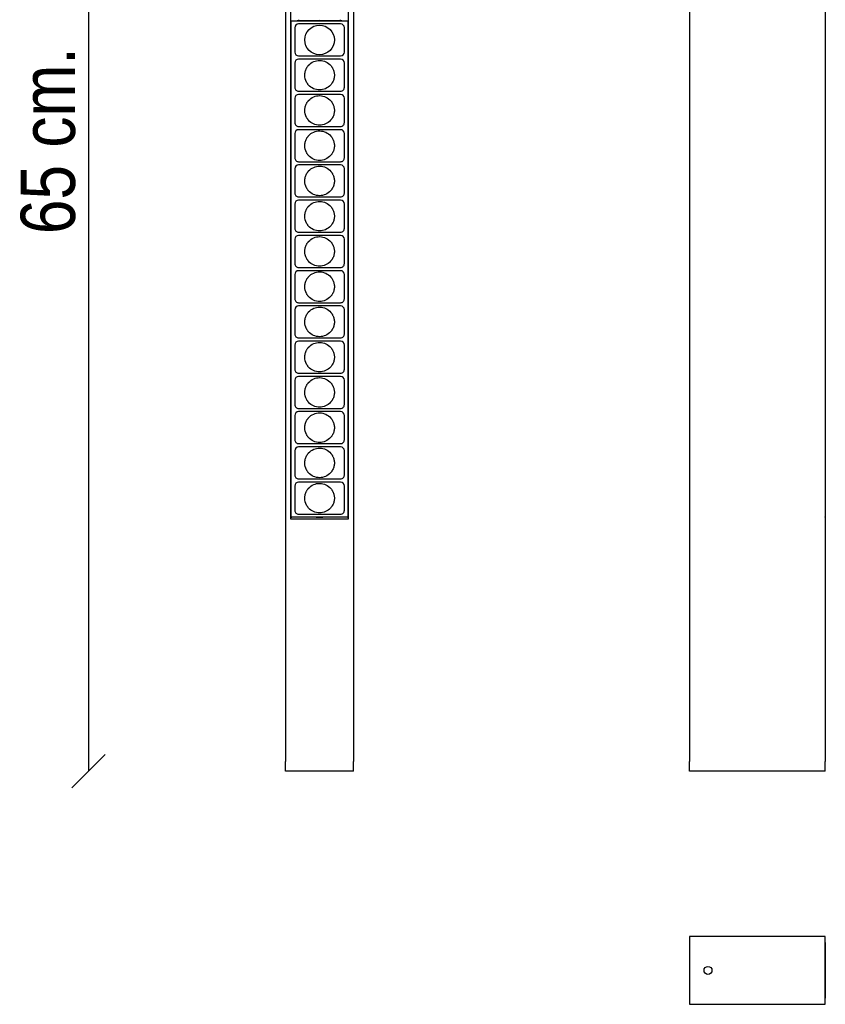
# Model space of a CAD drawing. Header units: millimetres. Extents: x 156 to 705, y 163 to 1037.
# Tile 1 of 2: x 156 to 571, y 163 to 671. Entities that reach past the tile are written whole.
import ezdxf
from ezdxf.enums import TextEntityAlignment as Align

# ---------------------------------------------------------------- set-up
doc = ezdxf.new("R2010")
doc.units = ezdxf.units.MM
for name, color, linetype in [('5641972', 7, 'Continuous'), ('5641977', 7, 'Continuous'), ('5690431', 7, 'Continuous'), ('5692780', 7, 'Continuous'), ('5692877', 7, 'Continuous'), ('Default', 7, 'Continuous')]:
    doc.layers.add(name, color=color, linetype=linetype)
doc.styles.add('SEACAD_Arial_Narrow', font='ARIALN.TTF')
doc.dimstyles.new('Croquis', dxfattribs={"dimtxt": 28, "dimasz": 14, "dimexe": 14, "dimexo": 420, "dimgap": 7, "dimtad": 1, "dimdec": 0, "dimlfac": 0.1, "dimdsep": 46, "dimtxsty": 'SEACAD_Arial_Narrow', "dimblk1": '_SE_BACK_SLASH', "dimblk2": '_SE_BACK_SLASH', "dimsah": 1, "dimcen": 14, "dimse1": 1, "dimse2": 1, "dimadec": 0, "dimazin": 0, "dimtfac": 0.5, "dimtdec": 3, "dimtmove": 0, "dimatfit": 3, "dimfxl": 1, "dimarcsym": 0})

# ---------------------------------------------------------------- blocks, each defined once
blk = doc.blocks.new('SE')
at = {"layer": '5641972', "color": 7, "linetype": 'Continuous'}
for p, q in [((293.22, 928.19), (293.22, 288.19)), ((295.97, 413.19), (295.97, 928.19)), ((325.47, 928.19), (325.47, 413.19)), ((328.22, 928.19), (328.22, 288.19)), ((325.47, 413.19), (295.97, 413.19))]:
    blk.add_line(p, q, dxfattribs=at)
at = {"layer": '5641977', "color": 7, "linetype": 'Continuous'}
for p, q in [((293.22, 283.19), (293.22, 288.19)), ((328.22, 283.19), (328.22, 288.19)), ((328.22, 283.19), (293.22, 283.19))]:
    blk.add_line(p, q, dxfattribs=at)
at = {"layer": '5690431', "color": 7, "linetype": 'Continuous'}
blk.add_line((300.27, 670.26), (321.17, 670.26), dxfattribs=at)
for points in [[(300.27, 670.26), (299.92, 670.26), (299.57, 670.2), (299.24, 670.08)], [(322.16, 670.09), (321.85, 670.2), (321.51, 670.26), (321.17, 670.26)]]:
    blk.add_open_spline(points, degree=3, dxfattribs=at)
at = {"layer": '5692877', "color": 7, "linetype": 'Continuous'}
for p, q in [((310.72, 670.26), (300.34, 670.08)), ((310.72, 670.26), (310.72, 670.24)), ((320.74, 670.09), (310.72, 670.26)), ((310.72, 670.09), (310.72, 670.24)), ((296.17, 669.87), (296.17, 669.88)), ((296.17, 414.42), (296.17, 669.87)), ((296.37, 670.08), (310.72, 670.09)), ((297.92, 666.52), (297.92, 654.02)), ((321.52, 668.52), (299.92, 668.52)), ((310.72, 670.09), (325.07, 670.09)), ((323.52, 660.27), (323.52, 666.52)), ((325.27, 669.89), (325.27, 414.4)), ((323.52, 654.02), (323.52, 660.27)), ((299.92, 652.02), (321.52, 652.02)), ((321.52, 650.34), (299.92, 650.34)), ((297.92, 648.35), (297.92, 648.34)), ((297.92, 648.34), (297.92, 635.85)), ((323.52, 642.1), (323.52, 648.34)), ((323.52, 635.85), (323.52, 642.1)), ((297.92, 635.85), (297.92, 635.84)), ((297.92, 635.84), (297.92, 635.84)), ((323.52, 635.84), (323.52, 635.85)), ((297.92, 630.17), (297.92, 617.67)), ((297.92, 630.17), (297.92, 630.17)), ((299.92, 633.85), (321.52, 633.85)), ((321.52, 632.17), (299.92, 632.17)), ((323.52, 623.92), (323.52, 630.17)), ((323.52, 617.67), (323.52, 623.92)), ((297.92, 617.67), (297.92, 617.67)), ((297.92, 617.67), (297.92, 617.67)), ((299.92, 615.67), (321.52, 615.67)), ((323.52, 617.67), (323.52, 617.67)), ((297.92, 612), (297.92, 611.99)), ((297.92, 611.99), (297.92, 599.5)), ((321.52, 613.99), (299.92, 613.99)), ((323.52, 605.75), (323.52, 611.99)), ((323.52, 599.5), (323.52, 605.75)), ((297.92, 599.5), (297.92, 599.5)), ((297.92, 599.5), (297.92, 599.49)), ((323.52, 599.49), (323.52, 599.5)), ((299.92, 597.5), (321.52, 597.5)), ((321.52, 595.82), (299.92, 595.82)), ((297.92, 593.83), (297.92, 593.82)), ((297.92, 593.82), (297.92, 581.33)), ((323.52, 587.58), (323.52, 593.82)), ((323.52, 581.33), (323.52, 587.58)), ((297.92, 581.33), (297.92, 581.32)), ((297.92, 581.32), (297.92, 581.32)), ((299.92, 579.33), (321.52, 579.33)), ((323.52, 581.32), (323.52, 581.33)), ((297.92, 575.65), (297.92, 575.65)), ((297.92, 575.65), (297.92, 563.15)), ((321.52, 577.65), (299.92, 577.65)), ((323.52, 569.4), (323.52, 575.65)), ((323.52, 563.15), (323.52, 569.4)), ((297.92, 563.15), (297.92, 563.15)), ((297.92, 563.15), (297.92, 563.15)), ((299.92, 561.15), (321.52, 561.15)), ((321.52, 559.47), (299.92, 559.47)), ((323.52, 563.15), (323.52, 563.15)), ((297.92, 557.48), (297.92, 557.47)), ((297.92, 557.47), (297.92, 544.98)), ((323.52, 551.23), (323.52, 557.47)), ((323.52, 544.98), (323.52, 551.23)), ((297.92, 544.98), (297.92, 544.97)), ((297.92, 544.97), (297.92, 544.97)), ((323.52, 544.97), (323.52, 544.98)), ((297.92, 539.3), (297.92, 526.8)), ((299.92, 542.98), (321.52, 542.98)), ((321.52, 541.3), (299.92, 541.3)), ((323.52, 533.05), (323.52, 539.3)), ((323.52, 526.8), (323.52, 533.05)), ((297.92, 526.8), (297.92, 526.8)), ((297.92, 526.8), (297.92, 526.8)), ((299.92, 524.8), (321.52, 524.8)), ((321.52, 523.12), (299.92, 523.12)), ((323.52, 526.8), (323.52, 526.8)), ((297.92, 521.13), (297.92, 521.12)), ((297.92, 521.12), (297.92, 508.63)), ((323.52, 514.88), (323.52, 521.12)), ((323.52, 508.63), (323.52, 514.88)), ((297.92, 508.63), (297.92, 508.62)), ((297.92, 508.62), (297.92, 508.62)), ((323.52, 508.62), (323.52, 508.63)), ((297.92, 502.95), (297.92, 490.45)), ((299.92, 506.63), (321.52, 506.63)), ((321.52, 504.95), (299.92, 504.95)), ((323.52, 496.7), (323.52, 502.95)), ((323.52, 490.45), (323.52, 496.7)), ((297.92, 490.45), (297.92, 490.45)), ((297.92, 490.45), (297.92, 490.45)), ((299.92, 488.45), (321.52, 488.45)), ((323.52, 490.45), (323.52, 490.45)), ((297.92, 484.77), (297.92, 472.28)), ((321.52, 486.77), (299.92, 486.77)), ((323.52, 484.77), (323.52, 484.78)), ((323.52, 478.53), (323.52, 484.77)), ((323.52, 472.28), (323.52, 478.53)), ((297.92, 472.28), (297.92, 472.27)), ((323.52, 472.27), (323.52, 472.28)), ((299.92, 470.28), (321.52, 470.28)), ((321.52, 468.6), (299.92, 468.6)), ((297.92, 466.6), (297.92, 454.11)), ((323.52, 466.6), (323.52, 466.61)), ((323.52, 460.36), (323.52, 466.6)), ((323.52, 454.11), (323.52, 460.36)), ((297.92, 454.11), (297.92, 454.1)), ((299.92, 452.11), (321.52, 452.11)), ((323.52, 454.1), (323.52, 454.11)), ((297.92, 448.43), (297.92, 435.93)), ((321.52, 450.43), (299.92, 450.43)), ((323.52, 448.43), (323.52, 448.43)), ((323.52, 442.18), (323.52, 448.43)), ((323.52, 435.93), (323.52, 442.18)), ((297.92, 435.93), (297.92, 435.93)), ((299.92, 433.93), (321.52, 433.93)), ((321.52, 432.26), (299.92, 432.26)), ((323.52, 435.93), (323.52, 435.93)), ((297.92, 430.26), (297.92, 417.76)), ((323.52, 430.26), (323.52, 430.26)), ((323.52, 424.01), (323.52, 430.26)), ((323.52, 417.76), (323.52, 424.01)), ((323.52, 417.76), (323.52, 417.76)), ((296.17, 414.41), (296.17, 414.42)), ((310.72, 414.2), (296.37, 414.21)), ((299.92, 415.76), (321.52, 415.76)), ((308.96, 414.2), (310.72, 414.17)), ((310.72, 414.2), (310.72, 414.19)), ((310.72, 414.17), (312.42, 414.2)), ((325.07, 414.2), (310.72, 414.2)), ((310.72, 414.17), (310.72, 414.19))]:
    blk.add_line(p, q, dxfattribs=at)
blk.add_circle((310.72, 660.27), 7.62, dxfattribs=at)
for centre, start, end in [((299.92, 666.52), 90, 180), ((321.52, 666.52), 0, 90), ((299.92, 654.02), 180, 270), ((299.92, 648.34), 90, 179.8166), ((321.52, 654.02), 270, 0), ((321.52, 648.34), 0.1834, 90), ((321.52, 648.34), 0, 0.1834), ((299.92, 630.17), 90, 179.8166), ((321.52, 630.17), 0.1834, 90), ((321.52, 630.17), 0, 0.1834), ((299.92, 611.99), 90, 179.8166), ((321.52, 611.99), 0.1834, 90), ((321.52, 611.99), 0, 0.1247), ((321.52, 611.99), 0.1247, 0.1834), ((299.92, 593.82), 90, 179.8166), ((321.52, 593.82), 0.1834, 90), ((321.52, 593.82), 0.1202, 0.1834), ((321.52, 593.82), 0, 0.1202), ((299.92, 575.65), 90, 179.8166), ((321.52, 575.65), 0.1834, 90), ((321.52, 575.65), 0, 0.1156), ((321.52, 575.65), 0.1156, 0.1834), ((299.92, 557.47), 90, 179.8166), ((321.52, 557.47), 0.1834, 90), ((321.52, 557.47), 0, 0.1834), ((299.92, 539.3), 90, 179.8166), ((299.92, 539.3), 179.8166, 180), ((321.52, 539.3), 0.1834, 90), ((321.52, 539.3), 0, 0.1055), ((321.52, 539.3), 0.1055, 0.1834), ((299.92, 521.12), 90, 179.8166), ((321.52, 521.12), 0.1834, 90), ((321.52, 521.12), 0, 0.1834), ((299.92, 502.95), 90, 179.8166), ((299.92, 502.95), 179.8166, 180), ((321.52, 502.95), 0.1834, 90), ((321.52, 502.95), 0, 0.0942), ((321.52, 502.95), 0.0942, 0.1834), ((299.92, 484.77), 90, 179.8166), ((299.92, 484.77), 179.8166, 180), ((321.52, 484.77), 0.1834, 90), ((299.92, 466.6), 90, 179.8166), ((321.52, 466.6), 0.1834, 90), ((299.92, 466.6), 179.8166, 180), ((299.92, 448.43), 90, 179.8166), ((299.92, 448.43), 179.8166, 180), ((321.52, 448.43), 0.1834, 90), ((299.92, 430.26), 90, 179.8166), ((321.52, 430.26), 0.1834, 90), ((299.92, 430.26), 179.8166, 180)]:
    blk.add_arc(centre, 2, start, end, dxfattribs=at)
for centre, major_axis, ratio, start_param, end_param in [((296.37, 669.88), (-0.105, -0.17), 0.99966, 3.695593, 5.266085), ((325.07, 669.89), (-0.105, -0.17), 0.99966, 2.124493, 3.694984), ((296.37, 414.42), (-0.2, 0), 0.999848, 0, 1.570492), ((296.37, 414.41), (0.105, -0.17), 0.99966, 4.158693, 5.729185), ((325.07, 414.4), (-0.105, 0.17), 0.99966, 2.588201, 4.158693)]:
    blk.add_ellipse(centre, major_axis=major_axis, ratio=ratio, start_param=start_param, end_param=end_param, dxfattribs=at)
for points, knots in [([(310.72, 649.72), (309.69, 649.72), (308.66, 649.51), (306.72, 648.68), (305.82, 648.03), (304.98, 647.12), (304.88, 647), (304.68, 646.76), (304.59, 646.63), (304.41, 646.37), (304.32, 646.24), (304.15, 645.98), (304.07, 645.84), (303.71, 645.15), (303.48, 644.56), (303.17, 643.35), (303.1, 642.72), (303.1, 640.86), (303.4, 639.63), (304.05, 638.4), (304.13, 638.26), (304.29, 638), (304.38, 637.87), (304.55, 637.61), (304.65, 637.49), (304.84, 637.24), (304.94, 637.13), (305.75, 636.21), (306.64, 635.57), (308.59, 634.7), (309.65, 634.47), (311.79, 634.47), (312.86, 634.7), (314.81, 635.57), (315.69, 636.21), (316.5, 637.13), (316.6, 637.24), (316.8, 637.49), (316.89, 637.61), (317.07, 637.87), (317.15, 638), (317.31, 638.26), (317.39, 638.4), (317.75, 639.08), (317.97, 639.67), (318.27, 640.87), (318.35, 641.49), (318.35, 642.1), (318.35, 642.69), (318.28, 643.26), (318.02, 644.37), (317.83, 644.91), (317.51, 645.58), (317.43, 645.72), (317.28, 645.99), (317.2, 646.13), (317.02, 646.39), (316.93, 646.52), (316.74, 646.78), (316.65, 646.9), (315.85, 647.84), (314.97, 648.52), (313.02, 649.45), (311.95, 649.7), (310.82, 649.72), (310.77, 649.72), (310.72, 649.72)], [0, 0, 0, 0, 0.064269, 0.064269, 0.131531, 0.131531, 0.141314, 0.141314, 0.151097, 0.151097, 0.160879, 0.160879, 0.170662, 0.170662, 0.209587, 0.209587, 0.248512, 0.248512, 0.325896, 0.325896, 0.33562, 0.33562, 0.345344, 0.345344, 0.355069, 0.355069, 0.364793, 0.364793, 0.431653, 0.431653, 0.498512, 0.498512, 0.565372, 0.565372, 0.632231, 0.632231, 0.641955, 0.641955, 0.65168, 0.65168, 0.661404, 0.661404, 0.671128, 0.671128, 0.70982, 0.70982, 0.748512, 0.748512, 0.748512, 0.785931, 0.785931, 0.82335, 0.82335, 0.833133, 0.833133, 0.842916, 0.842916, 0.852699, 0.852699, 0.862482, 0.862482, 0.929744, 0.929744, 0.997006, 0.997006, 1, 1, 1, 1]), ([(297.92, 635.84), (297.92, 635.58), (297.97, 635.32), (298.17, 634.84), (298.32, 634.62), (298.69, 634.25), (298.91, 634.1), (299.4, 633.9), (299.66, 633.85), (299.92, 633.85)], [0, 0, 0, 0, 0.248469, 0.248469, 0.498979, 0.498979, 0.74949, 0.74949, 1, 1, 1, 1]), ([(321.52, 633.85), (321.78, 633.85), (322.04, 633.9), (322.53, 634.1), (322.75, 634.25), (323.12, 634.62), (323.27, 634.84), (323.47, 635.32), (323.52, 635.58), (323.52, 635.84)], [0, 0, 0, 0, 0.25051, 0.25051, 0.501021, 0.501021, 0.751531, 0.751531, 1, 1, 1, 1]), ([(310.72, 631.55), (309.69, 631.55), (308.66, 631.34), (306.72, 630.5), (305.82, 629.86), (304.98, 628.95), (304.88, 628.83), (304.68, 628.58), (304.59, 628.46), (304.41, 628.2), (304.32, 628.07), (304.15, 627.8), (304.07, 627.66), (303.71, 626.98), (303.48, 626.39), (303.17, 625.17), (303.1, 624.55), (303.1, 622.68), (303.4, 621.45), (304.05, 620.22), (304.13, 620.09), (304.29, 619.82), (304.38, 619.69), (304.55, 619.44), (304.65, 619.31), (304.84, 619.07), (304.94, 618.95), (305.75, 618.04), (306.64, 617.4), (308.59, 616.53), (309.65, 616.3), (311.79, 616.3), (312.86, 616.53), (314.81, 617.4), (315.69, 618.04), (316.5, 618.95), (316.6, 619.07), (316.8, 619.31), (316.89, 619.44), (317.07, 619.69), (317.15, 619.82), (317.31, 620.09), (317.39, 620.22), (317.75, 620.91), (317.97, 621.49), (318.27, 622.7), (318.35, 623.32), (318.35, 623.92), (318.35, 624.51), (318.28, 625.08), (318.02, 626.2), (317.83, 626.74), (317.51, 627.41), (317.43, 627.55), (317.28, 627.82), (317.2, 627.95), (317.02, 628.22), (316.93, 628.35), (316.74, 628.6), (316.65, 628.73), (315.85, 629.67), (314.97, 630.35), (313.02, 631.27), (311.95, 631.53), (310.82, 631.55), (310.77, 631.55), (310.72, 631.55)], [0, 0, 0, 0, 0.064269, 0.064269, 0.131531, 0.131531, 0.141314, 0.141314, 0.151097, 0.151097, 0.160879, 0.160879, 0.170662, 0.170662, 0.209587, 0.209587, 0.248512, 0.248512, 0.325896, 0.325896, 0.33562, 0.33562, 0.345344, 0.345344, 0.355069, 0.355069, 0.364793, 0.364793, 0.431653, 0.431653, 0.498512, 0.498512, 0.565372, 0.565372, 0.632231, 0.632231, 0.641955, 0.641955, 0.65168, 0.65168, 0.661404, 0.661404, 0.671128, 0.671128, 0.70982, 0.70982, 0.748512, 0.748512, 0.748512, 0.785931, 0.785931, 0.82335, 0.82335, 0.833133, 0.833133, 0.842916, 0.842916, 0.852699, 0.852699, 0.862482, 0.862482, 0.929744, 0.929744, 0.997006, 0.997006, 1, 1, 1, 1]), ([(297.92, 617.67), (297.92, 617.41), (297.97, 617.15), (298.17, 616.67), (298.32, 616.44), (298.69, 616.07), (298.91, 615.93), (299.4, 615.73), (299.66, 615.67), (299.92, 615.67)], [0, 0, 0, 0, 0.248469, 0.248469, 0.498979, 0.498979, 0.74949, 0.74949, 1, 1, 1, 1]), ([(321.52, 615.67), (321.78, 615.67), (322.04, 615.73), (322.53, 615.93), (322.75, 616.07), (323.12, 616.44), (323.27, 616.67), (323.47, 617.15), (323.52, 617.41), (323.52, 617.67)], [0, 0, 0, 0, 0.25051, 0.25051, 0.501021, 0.501021, 0.751531, 0.751531, 1, 1, 1, 1]), ([(310.72, 613.37), (309.69, 613.37), (308.66, 613.16), (306.72, 612.33), (305.82, 611.69), (304.98, 610.77), (304.88, 610.65), (304.68, 610.41), (304.59, 610.28), (304.41, 610.03), (304.32, 609.89), (304.15, 609.63), (304.07, 609.49), (303.71, 608.8), (303.48, 608.21), (303.17, 607), (303.1, 606.37), (303.1, 604.51), (303.4, 603.28), (304.05, 602.05), (304.13, 601.91), (304.29, 601.65), (304.38, 601.52), (304.55, 601.26), (304.65, 601.14), (304.84, 600.9), (304.94, 600.78), (305.75, 599.87), (306.64, 599.22), (308.59, 598.35), (309.65, 598.12), (311.79, 598.12), (312.86, 598.35), (314.81, 599.22), (315.69, 599.87), (316.5, 600.78), (316.6, 600.9), (316.8, 601.14), (316.89, 601.26), (317.07, 601.52), (317.15, 601.65), (317.31, 601.91), (317.39, 602.05), (317.75, 602.73), (317.97, 603.32), (318.27, 604.52), (318.35, 605.14), (318.35, 605.75), (318.35, 606.34), (318.28, 606.91), (318.02, 608.02), (317.83, 608.57), (317.51, 609.23), (317.43, 609.37), (317.28, 609.64), (317.2, 609.78), (317.02, 610.04), (316.93, 610.17), (316.74, 610.43), (316.65, 610.55), (315.85, 611.5), (314.97, 612.17), (313.02, 613.1), (311.95, 613.35), (310.82, 613.37), (310.77, 613.37), (310.72, 613.37)], [0, 0, 0, 0, 0.064269, 0.064269, 0.131531, 0.131531, 0.141314, 0.141314, 0.151097, 0.151097, 0.160879, 0.160879, 0.170662, 0.170662, 0.209587, 0.209587, 0.248512, 0.248512, 0.325896, 0.325896, 0.33562, 0.33562, 0.345344, 0.345344, 0.355069, 0.355069, 0.364793, 0.364793, 0.431653, 0.431653, 0.498512, 0.498512, 0.565372, 0.565372, 0.632231, 0.632231, 0.641955, 0.641955, 0.65168, 0.65168, 0.661404, 0.661404, 0.671128, 0.671128, 0.70982, 0.70982, 0.748512, 0.748512, 0.748512, 0.785931, 0.785931, 0.82335, 0.82335, 0.833133, 0.833133, 0.842916, 0.842916, 0.852699, 0.852699, 0.862482, 0.862482, 0.929744, 0.929744, 0.997006, 0.997006, 1, 1, 1, 1]), ([(297.92, 599.49), (297.92, 599.23), (297.97, 598.97), (298.17, 598.49), (298.32, 598.27), (298.69, 597.9), (298.91, 597.75), (299.4, 597.55), (299.66, 597.5), (299.92, 597.5)], [0, 0, 0, 0, 0.248469, 0.248469, 0.498979, 0.498979, 0.74949, 0.74949, 1, 1, 1, 1]), ([(321.52, 597.5), (321.78, 597.5), (322.04, 597.55), (322.53, 597.75), (322.75, 597.9), (323.12, 598.27), (323.27, 598.49), (323.47, 598.97), (323.52, 599.23), (323.52, 599.49)], [0, 0, 0, 0, 0.25051, 0.25051, 0.501021, 0.501021, 0.751531, 0.751531, 1, 1, 1, 1]), ([(310.72, 595.2), (309.69, 595.2), (308.66, 594.99), (306.72, 594.15), (305.82, 593.51), (304.98, 592.6), (304.88, 592.48), (304.68, 592.23), (304.59, 592.11), (304.41, 591.85), (304.32, 591.72), (304.15, 591.45), (304.07, 591.32), (303.71, 590.63), (303.48, 590.04), (303.17, 588.82), (303.1, 588.2), (303.1, 586.34), (303.4, 585.11), (304.05, 583.88), (304.13, 583.74), (304.29, 583.48), (304.38, 583.34), (304.55, 583.09), (304.65, 582.97), (304.84, 582.72), (304.94, 582.6), (305.75, 581.69), (306.64, 581.05), (308.59, 580.18), (309.65, 579.95), (311.79, 579.95), (312.86, 580.18), (314.81, 581.05), (315.69, 581.69), (316.5, 582.6), (316.6, 582.72), (316.8, 582.97), (316.89, 583.09), (317.07, 583.34), (317.15, 583.48), (317.31, 583.74), (317.39, 583.88), (317.75, 584.56), (317.97, 585.15), (318.27, 586.35), (318.35, 586.97), (318.35, 587.58), (318.35, 588.16), (318.28, 588.73), (318.02, 589.85), (317.83, 590.39), (317.51, 591.06), (317.43, 591.2), (317.28, 591.47), (317.2, 591.6), (317.02, 591.87), (316.93, 592), (316.74, 592.25), (316.65, 592.38), (315.85, 593.32), (314.97, 594), (313.02, 594.93), (311.95, 595.18), (310.82, 595.2), (310.77, 595.2), (310.72, 595.2)], [0, 0, 0, 0, 0.064269, 0.064269, 0.131531, 0.131531, 0.141314, 0.141314, 0.151097, 0.151097, 0.160879, 0.160879, 0.170662, 0.170662, 0.209587, 0.209587, 0.248512, 0.248512, 0.325896, 0.325896, 0.33562, 0.33562, 0.345344, 0.345344, 0.355069, 0.355069, 0.364793, 0.364793, 0.431653, 0.431653, 0.498512, 0.498512, 0.565372, 0.565372, 0.632231, 0.632231, 0.641955, 0.641955, 0.65168, 0.65168, 0.661404, 0.661404, 0.671128, 0.671128, 0.70982, 0.70982, 0.748512, 0.748512, 0.748512, 0.785931, 0.785931, 0.82335, 0.82335, 0.833133, 0.833133, 0.842916, 0.842916, 0.852699, 0.852699, 0.862482, 0.862482, 0.929744, 0.929744, 0.997006, 0.997006, 1, 1, 1, 1]), ([(297.92, 581.32), (297.92, 581.06), (297.97, 580.8), (298.17, 580.32), (298.32, 580.1), (298.69, 579.73), (298.91, 579.58), (299.4, 579.38), (299.66, 579.33), (299.92, 579.33)], [0, 0, 0, 0, 0.248469, 0.248469, 0.498979, 0.498979, 0.74949, 0.74949, 1, 1, 1, 1]), ([(321.52, 579.33), (321.78, 579.33), (322.04, 579.38), (322.53, 579.58), (322.75, 579.73), (323.12, 580.1), (323.27, 580.32), (323.47, 580.8), (323.52, 581.06), (323.52, 581.32)], [0, 0, 0, 0, 0.25051, 0.25051, 0.501021, 0.501021, 0.751531, 0.751531, 1, 1, 1, 1]), ([(310.72, 577.03), (309.69, 577.03), (308.66, 576.81), (306.72, 575.98), (305.82, 575.34), (304.98, 574.42), (304.88, 574.3), (304.68, 574.06), (304.59, 573.93), (304.41, 573.68), (304.32, 573.55), (304.15, 573.28), (304.07, 573.14), (303.71, 572.45), (303.48, 571.86), (303.17, 570.65), (303.1, 570.02), (303.1, 568.16), (303.4, 566.93), (304.05, 565.7), (304.13, 565.57), (304.29, 565.3), (304.38, 565.17), (304.55, 564.92), (304.65, 564.79), (304.84, 564.55), (304.94, 564.43), (305.75, 563.52), (306.64, 562.87), (308.59, 562), (309.65, 561.78), (311.79, 561.78), (312.86, 562), (314.81, 562.87), (315.69, 563.52), (316.5, 564.43), (316.6, 564.55), (316.8, 564.79), (316.89, 564.92), (317.07, 565.17), (317.15, 565.3), (317.31, 565.57), (317.39, 565.7), (317.75, 566.38), (317.97, 566.97), (318.27, 568.18), (318.35, 568.79), (318.35, 569.4), (318.35, 569.99), (318.28, 570.56), (318.02, 571.67), (317.83, 572.22), (317.51, 572.89), (317.43, 573.02), (317.28, 573.3), (317.2, 573.43), (317.02, 573.7), (316.93, 573.83), (316.74, 574.08), (316.65, 574.2), (315.85, 575.15), (314.97, 575.82), (313.02, 576.75), (311.95, 577), (310.82, 577.03), (310.77, 577.03), (310.72, 577.03)], [0, 0, 0, 0, 0.064269, 0.064269, 0.131531, 0.131531, 0.141314, 0.141314, 0.151097, 0.151097, 0.160879, 0.160879, 0.170662, 0.170662, 0.209587, 0.209587, 0.248512, 0.248512, 0.325896, 0.325896, 0.33562, 0.33562, 0.345344, 0.345344, 0.355069, 0.355069, 0.364793, 0.364793, 0.431653, 0.431653, 0.498512, 0.498512, 0.565372, 0.565372, 0.632231, 0.632231, 0.641955, 0.641955, 0.65168, 0.65168, 0.661404, 0.661404, 0.671128, 0.671128, 0.70982, 0.70982, 0.748512, 0.748512, 0.748512, 0.785931, 0.785931, 0.82335, 0.82335, 0.833133, 0.833133, 0.842916, 0.842916, 0.852699, 0.852699, 0.862482, 0.862482, 0.929744, 0.929744, 0.997006, 0.997006, 1, 1, 1, 1]), ([(297.92, 563.15), (297.92, 562.89), (297.97, 562.63), (298.17, 562.14), (298.32, 561.92), (298.69, 561.55), (298.91, 561.4), (299.4, 561.2), (299.66, 561.15), (299.92, 561.15)], [0, 0, 0, 0, 0.248469, 0.248469, 0.498979, 0.498979, 0.74949, 0.74949, 1, 1, 1, 1]), ([(310.72, 558.85), (309.69, 558.85), (308.66, 558.64), (306.72, 557.8), (305.82, 557.16), (304.98, 556.25), (304.88, 556.13), (304.68, 555.89), (304.59, 555.76), (304.41, 555.5), (304.32, 555.37), (304.15, 555.1), (304.07, 554.97), (303.71, 554.28), (303.48, 553.69), (303.17, 552.48), (303.1, 551.85), (303.1, 549.99), (303.4, 548.76), (304.05, 547.53), (304.13, 547.39), (304.29, 547.13), (304.38, 547), (304.55, 546.74), (304.65, 546.62), (304.84, 546.37), (304.94, 546.25), (305.75, 545.34), (306.64, 544.7), (308.59, 543.83), (309.65, 543.6), (311.79, 543.6), (312.86, 543.83), (314.81, 544.7), (315.69, 545.34), (316.5, 546.25), (316.6, 546.37), (316.8, 546.62), (316.89, 546.74), (317.07, 547), (317.15, 547.13), (317.31, 547.39), (317.39, 547.53), (317.75, 548.21), (317.97, 548.8), (318.27, 550), (318.35, 550.62), (318.35, 551.23), (318.35, 551.81), (318.28, 552.39), (318.02, 553.5), (317.83, 554.04), (317.51, 554.71), (317.43, 554.85), (317.28, 555.12), (317.2, 555.26), (317.02, 555.52), (316.93, 555.65), (316.74, 555.9), (316.65, 556.03), (315.85, 556.97), (314.97, 557.65), (313.02, 558.58), (311.95, 558.83), (310.82, 558.85), (310.77, 558.85), (310.72, 558.85)], [0, 0, 0, 0, 0.064269, 0.064269, 0.131531, 0.131531, 0.141314, 0.141314, 0.151097, 0.151097, 0.160879, 0.160879, 0.170662, 0.170662, 0.209587, 0.209587, 0.248512, 0.248512, 0.325896, 0.325896, 0.33562, 0.33562, 0.345344, 0.345344, 0.355069, 0.355069, 0.364793, 0.364793, 0.431653, 0.431653, 0.498512, 0.498512, 0.565372, 0.565372, 0.632231, 0.632231, 0.641955, 0.641955, 0.65168, 0.65168, 0.661404, 0.661404, 0.671128, 0.671128, 0.70982, 0.70982, 0.748512, 0.748512, 0.748512, 0.785931, 0.785931, 0.82335, 0.82335, 0.833133, 0.833133, 0.842916, 0.842916, 0.852699, 0.852699, 0.862482, 0.862482, 0.929744, 0.929744, 0.997006, 0.997006, 1, 1, 1, 1]), ([(321.52, 561.15), (321.78, 561.15), (322.04, 561.2), (322.53, 561.4), (322.75, 561.55), (323.12, 561.92), (323.27, 562.14), (323.47, 562.63), (323.52, 562.89), (323.52, 563.15)], [0, 0, 0, 0, 0.25051, 0.25051, 0.501021, 0.501021, 0.751531, 0.751531, 1, 1, 1, 1]), ([(297.92, 544.97), (297.92, 544.71), (297.97, 544.45), (298.17, 543.97), (298.32, 543.75), (298.69, 543.38), (298.91, 543.23), (299.4, 543.03), (299.66, 542.98), (299.92, 542.98)], [0, 0, 0, 0, 0.248469, 0.248469, 0.498979, 0.498979, 0.74949, 0.74949, 1, 1, 1, 1]), ([(321.52, 542.98), (321.78, 542.98), (322.04, 543.03), (322.53, 543.23), (322.75, 543.38), (323.12, 543.75), (323.27, 543.97), (323.47, 544.45), (323.52, 544.71), (323.52, 544.97)], [0, 0, 0, 0, 0.25051, 0.25051, 0.501021, 0.501021, 0.751531, 0.751531, 1, 1, 1, 1]), ([(310.72, 540.68), (309.69, 540.68), (308.66, 540.47), (306.72, 539.63), (305.82, 538.99), (304.98, 538.08), (304.88, 537.96), (304.68, 537.71), (304.59, 537.59), (304.41, 537.33), (304.32, 537.2), (304.15, 536.93), (304.07, 536.79), (303.71, 536.1), (303.48, 535.52), (303.17, 534.3), (303.1, 533.68), (303.1, 531.81), (303.4, 530.58), (304.05, 529.35), (304.13, 529.22), (304.29, 528.95), (304.38, 528.82), (304.55, 528.57), (304.65, 528.44), (304.84, 528.2), (304.94, 528.08), (305.75, 527.17), (306.64, 526.53), (308.59, 525.66), (309.65, 525.43), (311.79, 525.43), (312.86, 525.66), (314.81, 526.53), (315.69, 527.17), (316.5, 528.08), (316.6, 528.2), (316.8, 528.44), (316.89, 528.57), (317.07, 528.82), (317.15, 528.95), (317.31, 529.22), (317.39, 529.35), (317.75, 530.04), (317.97, 530.62), (318.27, 531.83), (318.35, 532.45), (318.35, 533.05), (318.35, 533.64), (318.28, 534.21), (318.02, 535.33), (317.83, 535.87), (317.51, 536.54), (317.43, 536.67), (317.28, 536.95), (317.2, 537.08), (317.02, 537.35), (316.93, 537.48), (316.74, 537.73), (316.65, 537.85), (315.85, 538.8), (314.97, 539.47), (313.02, 540.4), (311.95, 540.66), (310.82, 540.68), (310.77, 540.68), (310.72, 540.68)], [0, 0, 0, 0, 0.064269, 0.064269, 0.131531, 0.131531, 0.141314, 0.141314, 0.151097, 0.151097, 0.160879, 0.160879, 0.170662, 0.170662, 0.209587, 0.209587, 0.248512, 0.248512, 0.325896, 0.325896, 0.33562, 0.33562, 0.345344, 0.345344, 0.355069, 0.355069, 0.364793, 0.364793, 0.431653, 0.431653, 0.498512, 0.498512, 0.565372, 0.565372, 0.632231, 0.632231, 0.641955, 0.641955, 0.65168, 0.65168, 0.661404, 0.661404, 0.671128, 0.671128, 0.70982, 0.70982, 0.748512, 0.748512, 0.748512, 0.785931, 0.785931, 0.82335, 0.82335, 0.833133, 0.833133, 0.842916, 0.842916, 0.852699, 0.852699, 0.862482, 0.862482, 0.929744, 0.929744, 0.997006, 0.997006, 1, 1, 1, 1]), ([(297.92, 526.8), (297.92, 526.54), (297.97, 526.28), (298.17, 525.8), (298.32, 525.57), (298.69, 525.2), (298.91, 525.06), (299.4, 524.86), (299.66, 524.8), (299.92, 524.8)], [0, 0, 0, 0, 0.248469, 0.248469, 0.498979, 0.498979, 0.74949, 0.74949, 1, 1, 1, 1]), ([(321.52, 524.8), (321.78, 524.8), (322.04, 524.86), (322.53, 525.06), (322.75, 525.2), (323.12, 525.57), (323.27, 525.8), (323.47, 526.28), (323.52, 526.54), (323.52, 526.8)], [0, 0, 0, 0, 0.25051, 0.25051, 0.501021, 0.501021, 0.751531, 0.751531, 1, 1, 1, 1]), ([(310.72, 522.5), (309.69, 522.5), (308.66, 522.29), (306.72, 521.46), (305.82, 520.82), (304.98, 519.9), (304.88, 519.78), (304.68, 519.54), (304.59, 519.41), (304.41, 519.15), (304.32, 519.02), (304.15, 518.76), (304.07, 518.62), (303.71, 517.93), (303.48, 517.34), (303.17, 516.13), (303.1, 515.5), (303.1, 513.64), (303.4, 512.41), (304.05, 511.18), (304.13, 511.04), (304.29, 510.78), (304.38, 510.65), (304.55, 510.39), (304.65, 510.27), (304.84, 510.03), (304.94, 509.91), (305.75, 509), (306.64, 508.35), (308.59, 507.48), (309.65, 507.25), (311.79, 507.25), (312.86, 507.48), (314.81, 508.35), (315.69, 509), (316.5, 509.91), (316.6, 510.03), (316.8, 510.27), (316.89, 510.39), (317.07, 510.65), (317.15, 510.78), (317.31, 511.04), (317.39, 511.18), (317.75, 511.86), (317.97, 512.45), (318.27, 513.65), (318.35, 514.27), (318.35, 514.88), (318.35, 515.47), (318.28, 516.04), (318.02, 517.15), (317.83, 517.7), (317.51, 518.36), (317.43, 518.5), (317.28, 518.77), (317.2, 518.91), (317.02, 519.17), (316.93, 519.3), (316.74, 519.56), (316.65, 519.68), (315.85, 520.63), (314.97, 521.3), (313.02, 522.23), (311.95, 522.48), (310.82, 522.5), (310.77, 522.5), (310.72, 522.5)], [0, 0, 0, 0, 0.064269, 0.064269, 0.131531, 0.131531, 0.141314, 0.141314, 0.151097, 0.151097, 0.160879, 0.160879, 0.170662, 0.170662, 0.209587, 0.209587, 0.248512, 0.248512, 0.325896, 0.325896, 0.33562, 0.33562, 0.345344, 0.345344, 0.355069, 0.355069, 0.364793, 0.364793, 0.431653, 0.431653, 0.498512, 0.498512, 0.565372, 0.565372, 0.632231, 0.632231, 0.641955, 0.641955, 0.65168, 0.65168, 0.661404, 0.661404, 0.671128, 0.671128, 0.70982, 0.70982, 0.748512, 0.748512, 0.748512, 0.785931, 0.785931, 0.82335, 0.82335, 0.833133, 0.833133, 0.842916, 0.842916, 0.852699, 0.852699, 0.862482, 0.862482, 0.929744, 0.929744, 0.997006, 0.997006, 1, 1, 1, 1]), ([(297.92, 508.62), (297.92, 508.36), (297.97, 508.1), (298.17, 507.62), (298.32, 507.4), (298.69, 507.03), (298.91, 506.88), (299.4, 506.68), (299.66, 506.63), (299.92, 506.63)], [0, 0, 0, 0, 0.248469, 0.248469, 0.498979, 0.498979, 0.74949, 0.74949, 1, 1, 1, 1]), ([(321.52, 506.63), (321.78, 506.63), (322.04, 506.68), (322.53, 506.88), (322.75, 507.03), (323.12, 507.4), (323.27, 507.62), (323.47, 508.1), (323.52, 508.36), (323.52, 508.62)], [0, 0, 0, 0, 0.25051, 0.25051, 0.501021, 0.501021, 0.751531, 0.751531, 1, 1, 1, 1]), ([(310.72, 504.33), (309.69, 504.33), (308.66, 504.12), (306.72, 503.28), (305.82, 502.64), (304.98, 501.73), (304.88, 501.61), (304.68, 501.36), (304.59, 501.24), (304.41, 500.98), (304.32, 500.85), (304.15, 500.58), (304.07, 500.45), (303.71, 499.76), (303.48, 499.17), (303.17, 497.95), (303.1, 497.33), (303.1, 495.47), (303.4, 494.23), (304.05, 493), (304.13, 492.87), (304.29, 492.6), (304.38, 492.47), (304.55, 492.22), (304.65, 492.09), (304.84, 491.85), (304.94, 491.73), (305.75, 490.82), (306.64, 490.18), (308.59, 489.31), (309.65, 489.08), (311.79, 489.08), (312.86, 489.31), (314.81, 490.18), (315.69, 490.82), (316.5, 491.73), (316.6, 491.85), (316.8, 492.09), (316.89, 492.22), (317.07, 492.47), (317.15, 492.6), (317.31, 492.87), (317.39, 493), (317.75, 493.69), (317.97, 494.27), (318.27, 495.48), (318.35, 496.1), (318.35, 496.7), (318.35, 497.29), (318.28, 497.86), (318.02, 498.98), (317.83, 499.52), (317.51, 500.19), (317.43, 500.33), (317.28, 500.6), (317.2, 500.73), (317.02, 501), (316.93, 501.13), (316.74, 501.38), (316.65, 501.51), (315.85, 502.45), (314.97, 503.13), (313.02, 504.05), (311.95, 504.31), (310.82, 504.33), (310.77, 504.33), (310.72, 504.33)], [0, 0, 0, 0, 0.064269, 0.064269, 0.131531, 0.131531, 0.141314, 0.141314, 0.151097, 0.151097, 0.160879, 0.160879, 0.170662, 0.170662, 0.209587, 0.209587, 0.248512, 0.248512, 0.325896, 0.325896, 0.33562, 0.33562, 0.345344, 0.345344, 0.355069, 0.355069, 0.364793, 0.364793, 0.431653, 0.431653, 0.498512, 0.498512, 0.565372, 0.565372, 0.632231, 0.632231, 0.641955, 0.641955, 0.65168, 0.65168, 0.661404, 0.661404, 0.671128, 0.671128, 0.70982, 0.70982, 0.748512, 0.748512, 0.748512, 0.785931, 0.785931, 0.82335, 0.82335, 0.833133, 0.833133, 0.842916, 0.842916, 0.852699, 0.852699, 0.862482, 0.862482, 0.929744, 0.929744, 0.997006, 0.997006, 1, 1, 1, 1]), ([(297.92, 490.45), (297.92, 490.19), (297.97, 489.93), (298.17, 489.45), (298.32, 489.23), (298.69, 488.86), (298.91, 488.71), (299.4, 488.51), (299.66, 488.45), (299.92, 488.45)], [0, 0, 0, 0, 0.248469, 0.248469, 0.498979, 0.498979, 0.74949, 0.74949, 1, 1, 1, 1]), ([(321.52, 488.45), (321.78, 488.45), (322.04, 488.51), (322.53, 488.71), (322.75, 488.86), (323.12, 489.23), (323.27, 489.45), (323.47, 489.93), (323.52, 490.19), (323.52, 490.45)], [0, 0, 0, 0, 0.25051, 0.25051, 0.501021, 0.501021, 0.751531, 0.751531, 1, 1, 1, 1]), ([(310.72, 486.16), (309.69, 486.16), (308.66, 485.94), (306.72, 485.11), (305.82, 484.47), (304.98, 483.55), (304.88, 483.43), (304.68, 483.19), (304.59, 483.06), (304.41, 482.81), (304.32, 482.68), (304.15, 482.41), (304.07, 482.27), (303.71, 481.58), (303.48, 480.99), (303.17, 479.78), (303.1, 479.15), (303.1, 477.29), (303.4, 476.06), (304.05, 474.83), (304.13, 474.7), (304.29, 474.43), (304.38, 474.3), (304.55, 474.05), (304.65, 473.92), (304.84, 473.68), (304.94, 473.56), (305.75, 472.65), (306.64, 472), (308.59, 471.13), (309.65, 470.91), (311.79, 470.91), (312.86, 471.13), (314.81, 472), (315.69, 472.65), (316.5, 473.56), (316.6, 473.68), (316.8, 473.92), (316.89, 474.05), (317.07, 474.3), (317.15, 474.43), (317.31, 474.7), (317.39, 474.83), (317.75, 475.51), (317.97, 476.1), (318.27, 477.31), (318.35, 477.92), (318.35, 478.53), (318.35, 479.12), (318.28, 479.69), (318.02, 480.8), (317.83, 481.35), (317.51, 482.01), (317.43, 482.15), (317.28, 482.42), (317.2, 482.56), (317.02, 482.82), (316.93, 482.95), (316.74, 483.21), (316.65, 483.33), (315.85, 484.28), (314.97, 484.95), (313.02, 485.88), (311.95, 486.13), (310.82, 486.16), (310.77, 486.16), (310.72, 486.16)], [0, 0, 0, 0, 0.064269, 0.064269, 0.131531, 0.131531, 0.141314, 0.141314, 0.151097, 0.151097, 0.160879, 0.160879, 0.170662, 0.170662, 0.209587, 0.209587, 0.248512, 0.248512, 0.325896, 0.325896, 0.33562, 0.33562, 0.345344, 0.345344, 0.355069, 0.355069, 0.364793, 0.364793, 0.431653, 0.431653, 0.498512, 0.498512, 0.565372, 0.565372, 0.632231, 0.632231, 0.641955, 0.641955, 0.65168, 0.65168, 0.661404, 0.661404, 0.671128, 0.671128, 0.70982, 0.70982, 0.748512, 0.748512, 0.748512, 0.785931, 0.785931, 0.82335, 0.82335, 0.833133, 0.833133, 0.842916, 0.842916, 0.852699, 0.852699, 0.862482, 0.862482, 0.929744, 0.929744, 0.997006, 0.997006, 1, 1, 1, 1]), ([(297.92, 472.27), (297.92, 472.01), (297.97, 471.76), (298.17, 471.27), (298.32, 471.05), (298.69, 470.68), (298.91, 470.53), (299.4, 470.33), (299.66, 470.28), (299.92, 470.28)], [0, 0, 0, 0, 0.248469, 0.248469, 0.498979, 0.498979, 0.74949, 0.74949, 1, 1, 1, 1]), ([(321.52, 470.28), (321.78, 470.28), (322.04, 470.33), (322.53, 470.53), (322.75, 470.68), (323.12, 471.05), (323.27, 471.27), (323.47, 471.76), (323.52, 472.01), (323.52, 472.27)], [0, 0, 0, 0, 0.25051, 0.25051, 0.501021, 0.501021, 0.751531, 0.751531, 1, 1, 1, 1]), ([(310.72, 467.98), (309.69, 467.98), (308.66, 467.77), (306.72, 466.93), (305.82, 466.29), (304.98, 465.38), (304.88, 465.26), (304.68, 465.01), (304.59, 464.89), (304.41, 464.63), (304.32, 464.5), (304.15, 464.23), (304.07, 464.1), (303.71, 463.41), (303.48, 462.82), (303.17, 461.61), (303.1, 460.98), (303.1, 459.12), (303.4, 457.89), (304.05, 456.66), (304.13, 456.52), (304.29, 456.26), (304.38, 456.13), (304.55, 455.87), (304.65, 455.75), (304.84, 455.5), (304.94, 455.38), (305.75, 454.47), (306.64, 453.83), (308.59, 452.96), (309.65, 452.73), (311.79, 452.73), (312.86, 452.96), (314.81, 453.83), (315.69, 454.47), (316.5, 455.38), (316.6, 455.5), (316.8, 455.75), (316.89, 455.87), (317.07, 456.13), (317.15, 456.26), (317.31, 456.52), (317.39, 456.66), (317.75, 457.34), (317.97, 457.93), (318.27, 459.13), (318.35, 459.75), (318.35, 460.36), (318.35, 460.94), (318.28, 461.52), (318.02, 462.63), (317.83, 463.17), (317.51, 463.84), (317.43, 463.98), (317.28, 464.25), (317.2, 464.39), (317.02, 464.65), (316.93, 464.78), (316.74, 465.03), (316.65, 465.16), (315.85, 466.1), (314.97, 466.78), (313.02, 467.71), (311.95, 467.96), (310.82, 467.98), (310.77, 467.98), (310.72, 467.98)], [0, 0, 0, 0, 0.064269, 0.064269, 0.131531, 0.131531, 0.141314, 0.141314, 0.151097, 0.151097, 0.160879, 0.160879, 0.170662, 0.170662, 0.209587, 0.209587, 0.248512, 0.248512, 0.325896, 0.325896, 0.33562, 0.33562, 0.345344, 0.345344, 0.355069, 0.355069, 0.364793, 0.364793, 0.431653, 0.431653, 0.498512, 0.498512, 0.565372, 0.565372, 0.632231, 0.632231, 0.641955, 0.641955, 0.65168, 0.65168, 0.661404, 0.661404, 0.671128, 0.671128, 0.70982, 0.70982, 0.748512, 0.748512, 0.748512, 0.785931, 0.785931, 0.82335, 0.82335, 0.833133, 0.833133, 0.842916, 0.842916, 0.852699, 0.852699, 0.862482, 0.862482, 0.929744, 0.929744, 0.997006, 0.997006, 1, 1, 1, 1]), ([(297.92, 454.1), (297.92, 453.84), (297.97, 453.58), (298.17, 453.1), (298.32, 452.88), (298.69, 452.51), (298.91, 452.36), (299.4, 452.16), (299.66, 452.11), (299.92, 452.11)], [0, 0, 0, 0, 0.248469, 0.248469, 0.498979, 0.498979, 0.74949, 0.74949, 1, 1, 1, 1]), ([(321.52, 452.11), (321.78, 452.11), (322.04, 452.16), (322.53, 452.36), (322.75, 452.51), (323.12, 452.88), (323.27, 453.1), (323.47, 453.58), (323.52, 453.84), (323.52, 454.1)], [0, 0, 0, 0, 0.25051, 0.25051, 0.501021, 0.501021, 0.751531, 0.751531, 1, 1, 1, 1]), ([(310.72, 449.81), (309.69, 449.81), (308.66, 449.59), (306.72, 448.76), (305.82, 448.12), (304.98, 447.2), (304.88, 447.09), (304.68, 446.84), (304.59, 446.71), (304.41, 446.46), (304.32, 446.33), (304.15, 446.06), (304.07, 445.92), (303.71, 445.23), (303.48, 444.65), (303.17, 443.43), (303.1, 442.81), (303.1, 440.94), (303.4, 439.71), (304.05, 438.48), (304.13, 438.35), (304.29, 438.08), (304.38, 437.95), (304.55, 437.7), (304.65, 437.57), (304.84, 437.33), (304.94, 437.21), (305.75, 436.3), (306.64, 435.66), (308.59, 434.78), (309.65, 434.56), (311.79, 434.56), (312.86, 434.78), (314.81, 435.66), (315.69, 436.3), (316.5, 437.21), (316.6, 437.33), (316.8, 437.57), (316.89, 437.7), (317.07, 437.95), (317.15, 438.08), (317.31, 438.35), (317.39, 438.48), (317.75, 439.17), (317.97, 439.75), (318.27, 440.96), (318.35, 441.58), (318.35, 442.18), (318.35, 442.77), (318.28, 443.34), (318.02, 444.46), (317.83, 445), (317.51, 445.67), (317.43, 445.8), (317.28, 446.08), (317.2, 446.21), (317.02, 446.48), (316.93, 446.61), (316.74, 446.86), (316.65, 446.98), (315.85, 447.93), (314.97, 448.6), (313.02, 449.53), (311.95, 449.79), (310.82, 449.81), (310.77, 449.81), (310.72, 449.81)], [0, 0, 0, 0, 0.064269, 0.064269, 0.131531, 0.131531, 0.141314, 0.141314, 0.151097, 0.151097, 0.160879, 0.160879, 0.170662, 0.170662, 0.209587, 0.209587, 0.248512, 0.248512, 0.325896, 0.325896, 0.33562, 0.33562, 0.345344, 0.345344, 0.355069, 0.355069, 0.364793, 0.364793, 0.431653, 0.431653, 0.498512, 0.498512, 0.565372, 0.565372, 0.632231, 0.632231, 0.641955, 0.641955, 0.65168, 0.65168, 0.661404, 0.661404, 0.671128, 0.671128, 0.70982, 0.70982, 0.748512, 0.748512, 0.748512, 0.785931, 0.785931, 0.82335, 0.82335, 0.833133, 0.833133, 0.842916, 0.842916, 0.852699, 0.852699, 0.862482, 0.862482, 0.929744, 0.929744, 0.997006, 0.997006, 1, 1, 1, 1]), ([(297.92, 435.93), (297.92, 435.67), (297.97, 435.41), (298.17, 434.93), (298.32, 434.7), (298.69, 434.33), (298.91, 434.18), (299.4, 433.98), (299.66, 433.93), (299.92, 433.93)], [0, 0, 0, 0, 0.248469, 0.248469, 0.498979, 0.498979, 0.74949, 0.74949, 1, 1, 1, 1]), ([(310.72, 431.64), (309.69, 431.64), (308.66, 431.43), (306.72, 430.59), (305.82, 429.95), (304.98, 429.04), (304.88, 428.92), (304.68, 428.67), (304.59, 428.55), (304.41, 428.29), (304.32, 428.16), (304.15, 427.89), (304.07, 427.76), (303.71, 427.07), (303.48, 426.48), (303.17, 425.26), (303.1, 424.64), (303.1, 422.77), (303.4, 421.54), (304.05, 420.31), (304.13, 420.18), (304.29, 419.91), (304.38, 419.78), (304.55, 419.53), (304.65, 419.4), (304.84, 419.16), (304.94, 419.04), (305.75, 418.13), (306.64, 417.49), (308.59, 416.62), (309.65, 416.39), (311.79, 416.39), (312.86, 416.62), (314.81, 417.49), (315.69, 418.13), (316.5, 419.04), (316.6, 419.16), (316.8, 419.4), (316.89, 419.53), (317.07, 419.78), (317.15, 419.91), (317.31, 420.18), (317.39, 420.31), (317.75, 421), (317.97, 421.58), (318.27, 422.79), (318.35, 423.41), (318.35, 424.01), (318.35, 424.6), (318.28, 425.17), (318.02, 426.29), (317.83, 426.83), (317.51, 427.5), (317.43, 427.64), (317.28, 427.91), (317.2, 428.04), (317.02, 428.31), (316.93, 428.44), (316.74, 428.69), (316.65, 428.82), (315.85, 429.76), (314.97, 430.44), (313.02, 431.36), (311.95, 431.62), (310.82, 431.64), (310.77, 431.64), (310.72, 431.64)], [0, 0, 0, 0, 0.064269, 0.064269, 0.131531, 0.131531, 0.141314, 0.141314, 0.151097, 0.151097, 0.160879, 0.160879, 0.170662, 0.170662, 0.209587, 0.209587, 0.248512, 0.248512, 0.325896, 0.325896, 0.33562, 0.33562, 0.345344, 0.345344, 0.355069, 0.355069, 0.364793, 0.364793, 0.431653, 0.431653, 0.498512, 0.498512, 0.565372, 0.565372, 0.632231, 0.632231, 0.641955, 0.641955, 0.65168, 0.65168, 0.661404, 0.661404, 0.671128, 0.671128, 0.70982, 0.70982, 0.748512, 0.748512, 0.748512, 0.785931, 0.785931, 0.82335, 0.82335, 0.833133, 0.833133, 0.842916, 0.842916, 0.852699, 0.852699, 0.862482, 0.862482, 0.929744, 0.929744, 0.997006, 0.997006, 1, 1, 1, 1]), ([(321.52, 433.93), (321.78, 433.93), (322.04, 433.98), (322.53, 434.18), (322.75, 434.33), (323.12, 434.7), (323.27, 434.93), (323.47, 435.41), (323.52, 435.67), (323.52, 435.93)], [0, 0, 0, 0, 0.25051, 0.25051, 0.501021, 0.501021, 0.751531, 0.751531, 1, 1, 1, 1]), ([(297.92, 417.76), (297.92, 417.5), (297.97, 417.24), (298.17, 416.76), (298.32, 416.53), (298.69, 416.16), (298.91, 416.02), (299.4, 415.82), (299.66, 415.76), (299.92, 415.76)], [0, 0, 0, 0, 0.248469, 0.248469, 0.498979, 0.498979, 0.74949, 0.74949, 1, 1, 1, 1]), ([(321.52, 415.76), (321.78, 415.76), (322.04, 415.82), (322.53, 416.02), (322.75, 416.16), (323.12, 416.53), (323.27, 416.76), (323.47, 417.24), (323.52, 417.5), (323.52, 417.76)], [0, 0, 0, 0, 0.25051, 0.25051, 0.501021, 0.501021, 0.751531, 0.751531, 1, 1, 1, 1])]:
    blk.add_open_spline(points, degree=3, knots=knots, dxfattribs=at)
blk = doc.blocks.new('SE1')
at = {"layer": '5641972', "color": 7, "linetype": 'Continuous'}
for p, q in [((501.3, 928.19), (501.3, 288.19)), ((571.3, 928.19), (571.3, 288.19))]:
    blk.add_line(p, q, dxfattribs=at)
at = {"layer": '5641977', "color": 7, "linetype": 'Continuous'}
for p, q in [((501.3, 933.19), (571.3, 933.19)), ((501.3, 933.19), (501.3, 928.19)), ((571.3, 933.19), (571.3, 928.19)), ((501.3, 283.19), (501.3, 288.19)), ((571.3, 283.19), (571.3, 288.19)), ((571.3, 283.19), (501.3, 283.19))]:
    blk.add_line(p, q, dxfattribs=at)
at = {"layer": '5692877', "color": 7, "linetype": 'Continuous'}
for p, q in [((571.36, 926.86), (571.36, 926.85)), ((571.36, 926.85), (571.36, 671.4)), ((571.36, 671.4), (571.36, 671.4)), ((571.36, 669.87), (571.36, 414.42)), ((571.36, 669.87), (571.36, 669.87)), ((571.36, 414.42), (571.36, 414.41))]:
    blk.add_line(p, q, dxfattribs=at)
for centre, start, end in [((571.16, 926.86), 0, 46.502), ((571.16, 671.4), 313.498, 0), ((571.16, 669.87), 0, 46.502), ((571.16, 414.41), 313.498, 0)]:
    blk.add_arc(centre, 0.2, start, end, dxfattribs=at)
blk = doc.blocks.new('DMBLK70')
at = {"layer": 'Default', "color": 7, "linetype": 'Continuous'}
for p, q in [((200.25, 941.77), (183.1, 924.62)), ((191.67, 933.19), (191.67, 283.19)), ((200.25, 291.77), (183.1, 274.62))]:
    blk.add_line(p, q, dxfattribs=at)
at = {"layer": 'Default', "color": 7, "linetype": 'Continuous', "style": 'SEACAD_Arial_Narrow'}
blk.add_text('65 cm.', height=28, rotation=90, dxfattribs=at).set_placement((156.67, 560.15), align=Align.TOP_LEFT)
blk = doc.blocks.new('_SE_BACK_SLASH')
at = {"color": 0}
for p, q in [((-0.5, 0.5), (0.5, -0.5)), ((0, 0), (-1, 0))]:
    blk.add_line(p, q, dxfattribs=at)
blk = doc.blocks.new('SE2')
at = {"layer": '5641977', "color": 7, "linetype": 'Continuous'}
for p, q in [((571.3, 198.02), (501.3, 198.02)), ((501.3, 198.02), (501.3, 163.02)), ((571.3, 163.02), (571.3, 198.02)), ((501.3, 163.02), (571.3, 163.02))]:
    blk.add_line(p, q, dxfattribs=at)
at = {"layer": '5692780', "color": 7, "linetype": 'Continuous'}
blk.add_circle((510.91, 180.52), 2.06, dxfattribs=at)
at = {"layer": '5692877', "color": 7, "linetype": 'Continuous'}
blk.add_line((571.36, 194.85), (571.36, 166.17), dxfattribs=at)
for centre, start, end in [((571.16, 194.85), 0, 46.502), ((571.16, 166.17), 313.498, 0)]:
    blk.add_arc(centre, 0.2, start, end, dxfattribs=at)

msp = doc.modelspace()

# ---------------------------------------------------------------- block references
at = {"layer": 'Default'}
for name in ['SE', 'SE1', 'SE2']:
    msp.add_blockref(name, (0, 0), dxfattribs=at)

# ---------------------------------------------------------------- dimensions: what is measured, and where the dimension line sits
at = {"layer": 'Default', "color": 7, "linetype": 'Continuous'}
dim = msp.add_linear_dim(base=(191.67, 933.19), p1=(328.22, 933.19), p2=(328.22, 283.19), angle=270, text='\\A1;<>', dimstyle='Croquis', dxfattribs=at)
dim.commit()
dim.dimension.update_dxf_attribs({"geometry": 'DMBLK70', "text_midpoint": (191.67, 608.19), "dimtype": 161})

doc.saveas('drawing.dxf')
